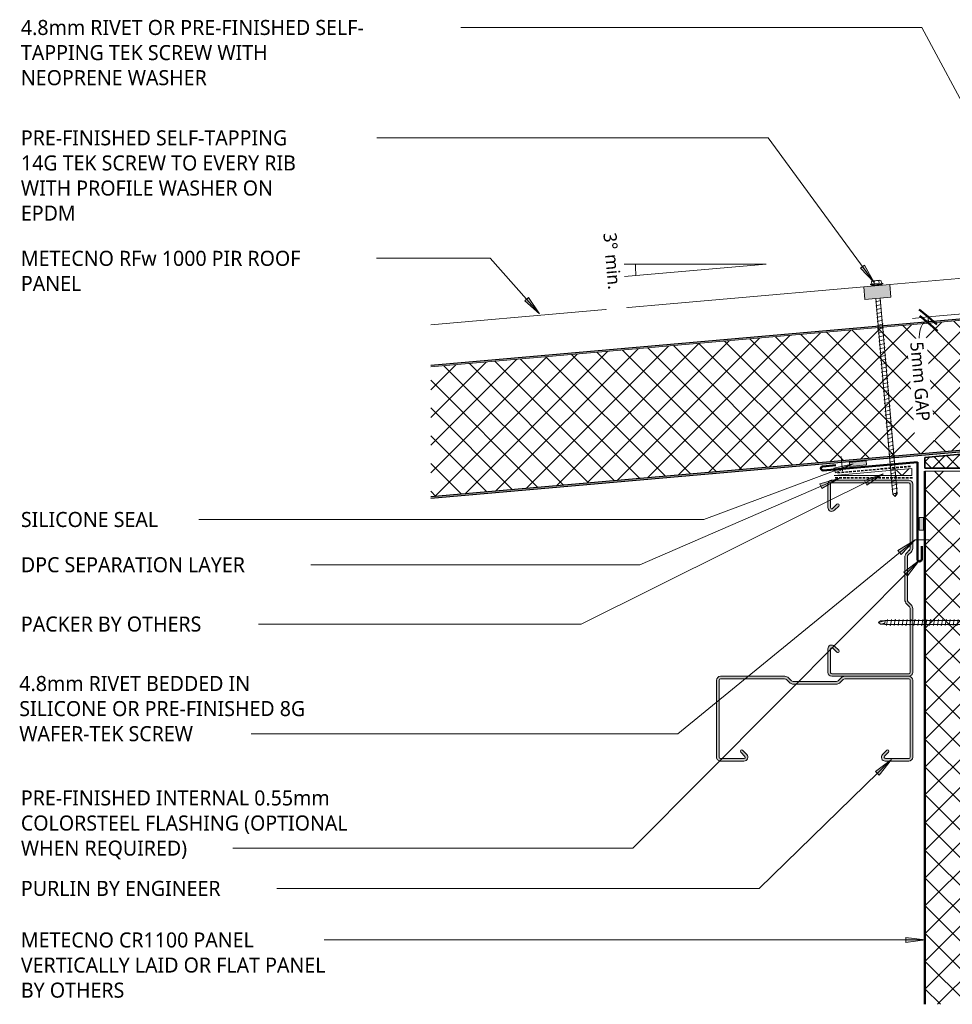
# Model space of a CAD drawing. Header units: millimetres. Extents: x -427 to 999, y -86 to 667.
# Tile 1 of 2: x -427 to 286, y -86 to 667. Entities that reach past the tile are written whole.
import ezdxf

# ---------------------------------------------------------------- set-up
doc = ezdxf.new("R2010")
doc.units = ezdxf.units.MM
doc.linetypes.add('Dash Short', pattern=[3, 2, -1])
for name, color, linetype, lineweight in [('A-ANNO-DIMS', 211, 'Continuous', 9), ('A-ANNO-DIMS-5', 211, 'Continuous', 9), ('A-DETL', 90, 'Continuous', 13), ('A-DETL-GENF', 92, 'Continuous', 13), ('G-ANNO-TEXT', 231, 'Continuous', 9)]:
    doc.layers.add(name, color=color, linetype=linetype, lineweight=lineweight)
doc.styles.add('Yu Gothic', font='Yu Gothic.ttf', dxfattribs={"height": 11.5})
doc.styles.add('Yu Gothic_1', font='Yu Gothic.ttf', dxfattribs={"height": 10})
doc.dimstyles.new('Diagonal_1', dxfattribs={"dimscale": 304.8, "dimtxt": 11.609035, "dimasz": 0.04101, "dimexe": 0.03937, "dimexo": 0.024606, "dimgap": 0.024606, "dimtad": 1, "dimdec": 0, "dimzin": 0, "dimdsep": 46, "dimtxsty": 'Yu Gothic_1', "dimblk1": 'OBLIQUE', "dimblk2": 'OBLIQUE', "dimsah": 1, "dimcen": 0.09, "dimazin": 0, "dimtfac": 1, "dimtdec": 4, "dimtix": 1, "dimtmove": 1, "dimatfit": 3, "dimfxl": 1, "dimtvp": 1, "dimtfill": 1, "dimtolj": 1, "dimtzin": 0, "dimarcsym": 2})
pattern_1 = [(220, (606.233, 441.677), (9.6418, -11.49067), []), (310, (606.233, 441.677), (11.49067, 9.6418), [])]

# ---------------------------------------------------------------- blocks, each defined once
blk = doc.blocks.new('Thermospan Insulated Panel3 - Thermospan Insulated Panel-4139802-01 SAW TOOTH SOFFIT DETAIL2')
at = {"layer": 'A-DETL-GENF'}
for points in [[(692.52, 132), (0, 132), (0, 131), (692.44, 131)], [(683.77, 32), (17.32, 32), (0, 2), (0, 0), (17.9, 31), (683.69, 31), (683.75, 31.66)]]:
    blk.add_hatch(color=256, dxfattribs=at).paths.add_polyline_path(points)
h = blk.add_hatch(dxfattribs=at)
h.set_pattern_fill('FP_4', color=256, style=0, pattern_type=2)
h.set_pattern_definition(pattern_1)
h.paths.add_polyline_path([(692.44, 131), (0, 131), (0, 32), (683.77, 32), (690.87, 113.09)])
h = blk.add_hatch(dxfattribs=at)
h.set_pattern_fill('FP_4', color=256, style=0, pattern_type=2)
h.set_pattern_definition(pattern_1)
h.paths.add_polyline_path([(17.32, 32), (0, 32), (0, 2)])
at = {"layer": 'A-DETL-GENF', "lineweight": 25}
for p, q in [((692.52, 132), (0, 132)), ((0, 132), (0, 131)), ((0, 131), (692.44, 131)), ((0, 0), (17.9, 31)), ((17.9, 31), (683.69, 31)), ((0, 2), (0, 0))]:
    blk.add_line(p, q, dxfattribs=at)
at = {"layer": 'A-DETL-GENF'}
for p, q in [((0, 131), (0, 32)), ((0, 32), (0, 2)), ((0, 2), (17.32, 32)), ((17.32, 32), (0, 32)), ((17.32, 32), (683.77, 32)), ((0, 0), (0, 2)), ((0, 0), (328.42, 0)), ((348.42, 0), (680.98, 0))]:
    blk.add_line(p, q, dxfattribs=at)
blk = doc.blocks.new('Metalcraft MSS Purlin-150x65 - Metalcraft MSS Purlin-150x65-2640966-01 SAW TOOTH SOFFIT DETAIL2')
at = {"layer": 'A-DETL-GENF'}
blk.add_hatch(color=256, dxfattribs=at).paths.add_polyline_path([(3, 0), (2.22, -0.1), (1.5, -0.4), (0.88, -0.88), (0.4, -1.5), (0.1, -2.22), (0, -3), (0, -51.87), (0.14, -52.9), (0.53, -53.86), (1.17, -54.69), (3.41, -56.93), (3.72, -57.34), (3.92, -57.82), (3.99, -58.34), (3.99, -91.34), (3.92, -91.85), (3.72, -92.33), (3.41, -92.75), (1.17, -94.98), (0.53, -95.81), (0.14, -96.77), (0, -97.81), (0, -147), (0.1, -147.78), (0.4, -148.5), (0.88, -149.12), (1.5, -149.6), (2.22, -149.9), (3, -150), (61.85, -150), (62.62, -149.9), (63.35, -149.6), (63.97, -149.12), (64.45, -148.5), (64.75, -147.78), (64.85, -147), (64.85, -129.06), (64.75, -128.29), (64.45, -127.57), (63.98, -126.95), (63.37, -126.48), (62.66, -126.18), (61.89, -126.07), (61.12, -126.16), (60.4, -126.44), (59.78, -126.9), (56.4, -130.33), (56.3, -130.57), (56.27, -130.83), (56.3, -131.09), (56.4, -131.33), (56.56, -131.54), (56.77, -131.69), (57.01, -131.79), (57.27, -131.83), (57.53, -131.79), (57.77, -131.69), (57.97, -131.54), (61.41, -128.15), (61.64, -128.05), (61.89, -128.02), (62.14, -128.05), (62.37, -128.15), (62.57, -128.3), (62.72, -128.5), (62.82, -128.73), (62.85, -128.98), (62.81, -147.26), (62.71, -147.5), (62.56, -147.71), (62.35, -147.87), (62.11, -147.97), (61.85, -148), (2.81, -147.96), (2.55, -147.85), (2.32, -147.68), (2.15, -147.45), (2.04, -147.19), (2, -146.91), (2, -97.95), (2.08, -97.34), (2.31, -96.78), (2.69, -96.3), (4.53, -94.45), (5.32, -93.42), (5.82, -92.21), (5.99, -90.92), (5.99, -58.75), (5.82, -57.46), (5.32, -56.25), (4.53, -55.22), (2.22, -52.83), (2.06, -52.43), (2, -52), (2.03, -2.74), (2.13, -2.5), (2.29, -2.29), (2.5, -2.13), (2.74, -2.03), (3, -2), (62.11, -2.03), (62.35, -2.13), (62.56, -2.29), (62.71, -2.5), (62.81, -2.74), (62.85, -2.99), (62.81, -21.06), (62.71, -21.31), (62.54, -21.53), (62.32, -21.7), (62.06, -21.81), (61.79, -21.84), (61.52, -21.81), (61.26, -21.7), (61.04, -21.53), (57.77, -18.31), (57.53, -18.21), (57.27, -18.17), (57.01, -18.21), (56.77, -18.31), (56.56, -18.46), (56.4, -18.67), (56.3, -18.91), (56.27, -19.17), (56.3, -19.43), (56.4, -19.67), (56.56, -19.88), (59.78, -23.1), (60.4, -23.56), (61.12, -23.84), (61.89, -23.93), (62.66, -23.82), (63.37, -23.52), (63.98, -23.05), (64.45, -22.43), (64.75, -21.71), (64.85, -20.94), (64.85, -3), (64.75, -2.22), (64.45, -1.5), (63.97, -0.88), (63.35, -0.4), (62.62, -0.1), (61.85, 0), (31.39, 0)])
for p, q in [((61.85, 0), (51.87, 0)), ((0, -3), (0, -51.87)), ((2, -52), (2, -2.99)), ((2.99, -2), (61.85, -2)), ((62.85, -2.99), (62.85, -20.79)), ((64.85, -20.94), (64.85, -3)), ((56.56, -19.88), (59.78, -23.1)), ((61.04, -21.53), (57.97, -18.46)), ((1.17, -54.69), (3.41, -56.93)), ((4.53, -55.22), (2.49, -53.18)), ((3.99, -58.34), (3.99, -91.34)), ((5.99, -90.92), (5.99, -58.75)), ((0, -97.81), (0, -147)), ((3.41, -92.75), (1.17, -94.98)), ((2.69, -96.3), (4.53, -94.45)), ((2, -146.91), (2, -97.95)), ((59.78, -126.9), (56.56, -130.12)), ((57.97, -131.54), (61.21, -128.3)), ((62.85, -128.98), (62.85, -147.01)), ((64.85, -147), (64.85, -129.06)), ((3, -150), (61.85, -150)), ((61.85, -148), (3.09, -148))]:
    blk.add_line(p, q, dxfattribs=at)
for centre, radius, start, end in [((3, -3), 3, 90, 180), ((61.85, -3), 3, 0, 90), ((2.99, -2.99), 0.993, 90, 180), ((61.85, -2.99), 0.993, 360, 90), ((57.27, -19.17), 1, 45, 225), ((61.85, -20.94), 2.99, 226.03381, 0), ((61.79, -20.79), 1.06, 225, 0), ((3.99, -51.87), 3.99, 180, 225), ((3.67, -52), 1.67, 180, 225), ((2, -58.34), 1.99, 0, 45), ((1, -58.75), 4.99, 0, 45), ((3.99, -97.81), 3.99, 135, 180), ((4.34, -97.95), 2.34, 135, 180), ((2, -91.34), 1.99, 315, 360), ((1, -90.92), 4.99, 315, 0), ((61.85, -129.06), 2.99, 0, 133.96619), ((57.27, -130.83), 1, 135, 315), ((61.89, -128.98), 0.959, 0, 135), ((3, -147), 3, 180, 270), ((3.09, -146.91), 1.09, 180, 270), ((61.85, -147), 3, 270, 0), ((61.85, -147.01), 0.993, 270, 360)]:
    blk.add_arc(centre, radius, start, end, dxfattribs=at)
blk = doc.blocks.new('Metalcraft MSS Purlin-150x65 - Metalcraft MSS Purlin-150x65-V1-01 SAW TOOTH SOFFIT DETAIL2')
at = {"layer": 'A-DETL-GENF'}
blk.add_hatch(color=256, dxfattribs=at).paths.add_polyline_path([(64.85, -3), (64.75, -2.22), (64.45, -1.5), (63.97, -0.88), (63.35, -0.4), (62.62, -0.1), (61.85, 0), (3, 0), (2.22, -0.1), (1.5, -0.4), (0.88, -0.88), (0.4, -1.5), (0.1, -2.22), (0, -3), (0, -51.87), (0.14, -52.9), (0.53, -53.86), (1.17, -54.69), (3.41, -56.93), (3.72, -57.34), (3.92, -57.82), (3.99, -58.34), (3.99, -91.34), (3.92, -91.85), (3.72, -92.33), (3.41, -92.75), (1.17, -94.98), (0.53, -95.81), (0.14, -96.77), (0, -97.81), (0, -147), (0.1, -147.78), (0.4, -148.5), (0.88, -149.12), (1.5, -149.6), (2.22, -149.9), (3, -150), (61.85, -150), (62.62, -149.9), (63.35, -149.6), (63.97, -149.12), (64.45, -148.5), (64.75, -147.78), (64.85, -147), (64.85, -129.06), (64.75, -128.29), (64.45, -127.57), (63.98, -126.95), (63.37, -126.48), (62.66, -126.18), (61.89, -126.07), (61.12, -126.16), (60.4, -126.44), (59.78, -126.9), (56.4, -130.33), (56.3, -130.57), (56.27, -130.83), (56.3, -131.09), (56.4, -131.33), (56.56, -131.54), (56.77, -131.69), (57.01, -131.79), (57.27, -131.83), (57.53, -131.79), (57.77, -131.69), (57.97, -131.54), (61.41, -128.15), (61.64, -128.05), (61.89, -128.02), (62.14, -128.05), (62.37, -128.15), (62.57, -128.3), (62.72, -128.5), (62.82, -128.73), (62.85, -128.98), (62.81, -147.26), (62.71, -147.5), (62.56, -147.71), (62.35, -147.87), (62.11, -147.97), (61.85, -148), (2.81, -147.96), (2.55, -147.85), (2.32, -147.68), (2.15, -147.45), (2.04, -147.19), (2, -146.91), (2, -97.95), (2.08, -97.34), (2.31, -96.78), (2.69, -96.3), (4.53, -94.45), (5.32, -93.42), (5.82, -92.21), (5.99, -90.92), (5.99, -58.75), (5.82, -57.46), (5.32, -56.25), (4.53, -55.22), (2.22, -52.83), (2.06, -52.43), (2, -52), (2.03, -2.74), (2.13, -2.5), (2.29, -2.29), (2.5, -2.13), (2.74, -2.03), (2.99, -2), (62.11, -2.03), (62.35, -2.13), (62.56, -2.29), (62.71, -2.5), (62.81, -2.74), (62.85, -2.99), (62.81, -21.06), (62.71, -21.31), (62.54, -21.53), (62.32, -21.7), (62.06, -21.81), (61.79, -21.84), (61.52, -21.81), (61.26, -21.7), (61.04, -21.53), (57.77, -18.31), (57.53, -18.21), (57.27, -18.17), (57.01, -18.21), (56.77, -18.31), (56.56, -18.46), (56.4, -18.67), (56.3, -18.91), (56.27, -19.17), (56.3, -19.43), (56.4, -19.67), (56.56, -19.88), (59.78, -23.1), (60.4, -23.56), (61.12, -23.84), (61.89, -23.93), (62.66, -23.82), (63.37, -23.52), (63.98, -23.05), (64.45, -22.43), (64.75, -21.71), (64.85, -20.94)])
for p, q in [((61.85, 0), (3, 0)), ((0, -3), (0, -51.87)), ((2, -52), (2, -2.99)), ((2.99, -2), (61.85, -2)), ((62.85, -2.99), (62.85, -20.79)), ((64.85, -20.94), (64.85, -3)), ((56.56, -19.88), (59.78, -23.1)), ((61.04, -21.53), (57.97, -18.46)), ((1.17, -54.69), (3.41, -56.93)), ((4.53, -55.22), (2.49, -53.18)), ((3.99, -58.34), (3.99, -91.34)), ((5.99, -90.92), (5.99, -58.75)), ((0, -97.81), (0, -147)), ((3.41, -92.75), (1.17, -94.98)), ((2.69, -96.3), (4.53, -94.45)), ((2, -146.91), (2, -97.95)), ((59.78, -126.9), (56.56, -130.12)), ((57.97, -131.54), (61.21, -128.3)), ((62.85, -128.98), (62.85, -147.01)), ((64.85, -147), (64.85, -129.06)), ((3, -150), (61.85, -150)), ((61.85, -148), (3.09, -148))]:
    blk.add_line(p, q, dxfattribs=at)
for centre, radius, start, end in [((3, -3), 3, 90, 180), ((61.85, -3), 3, 0, 90), ((2.99, -2.99), 0.993, 90, 180), ((61.85, -2.99), 0.993, 360, 90), ((57.27, -19.17), 1, 45, 225), ((61.85, -20.94), 2.99, 226.03381, 0), ((61.79, -20.79), 1.06, 225, 0), ((3.99, -51.87), 3.99, 180, 225), ((3.67, -52), 1.67, 180, 225), ((2, -58.34), 1.99, 0, 45), ((1, -58.75), 4.99, 0, 45), ((3.99, -97.81), 3.99, 135, 180), ((4.34, -97.95), 2.34, 135, 180), ((2, -91.34), 1.99, 315, 360), ((1, -90.92), 4.99, 315, 0), ((61.85, -129.06), 2.99, 0, 133.96619), ((57.27, -130.83), 1, 135, 315), ((61.89, -128.98), 0.959, 0, 135), ((3, -147), 3, 180, 270), ((3.09, -146.91), 1.09, 180, 270), ((61.85, -147), 3, 270, 0), ((61.85, -147.01), 0.993, 270, 360)]:
    blk.add_arc(centre, radius, start, end, dxfattribs=at)
blk = doc.blocks.new('TEK Screw - TEK Screw-4835918-01 SAW TOOTH SOFFIT DETAIL2')
at = {"layer": 'A-DETL-GENF'}
blk.add_hatch(color=256, dxfattribs=at).paths.add_polyline_path([(-3.67, -1), (3.67, -1), (3.67, 0), (-3.67, 0)])
for p, q in [((-1.28, 142.12), (0, 143.65)), ((1.28, 142.12), (0, 143.65)), ((0, 143.65), (1.28, 138.9)), ((-2.17, 137.67), (-1.6, 138)), ((2.17, 136.91), (-2.17, 137.67)), ((-1.28, 138.9), (-1.6, 138.58)), ((-1.6, 0), (-1.6, 138.58)), ((-1.28, 142.12), (-0.56, 139.24)), ((-1.28, 142.12), (-1.28, 138.9)), ((1.28, 142.12), (1.28, 138.9)), ((1.28, 138.9), (1.6, 138.58)), ((1.6, 138.58), (1.6, 0)), ((1.6, 136.58), (2.17, 136.91)), ((-2.17, 134.67), (-1.6, 135)), ((2.17, 133.91), (-2.17, 134.67)), ((-2.17, 131.67), (-1.6, 132)), ((2.17, 130.91), (-2.17, 131.67)), ((-2.17, 128.67), (-1.6, 129)), ((2.17, 127.91), (-2.17, 128.67)), ((1.6, 133.58), (2.17, 133.91)), ((1.6, 130.58), (2.17, 130.91)), ((-2.17, 125.67), (-1.6, 126)), ((2.17, 124.91), (-2.17, 125.67)), ((-2.17, 122.67), (-1.6, 123)), ((2.17, 121.91), (-2.17, 122.67)), ((1.6, 127.58), (2.17, 127.91)), ((1.6, 124.58), (2.17, 124.91)), ((1.6, 121.58), (2.17, 121.91)), ((-2.17, 119.67), (-1.6, 120)), ((2.17, 118.91), (-2.17, 119.67)), ((-2.17, 116.67), (-1.6, 117)), ((2.17, 115.91), (-2.17, 116.67)), ((-2.17, 113.67), (-1.6, 114)), ((2.17, 112.91), (-2.17, 113.67)), ((1.6, 118.58), (2.17, 118.91)), ((1.6, 115.58), (2.17, 115.91)), ((1.6, 112.58), (2.17, 112.91)), ((-2.17, 110.67), (-1.6, 111)), ((2.17, 109.91), (-2.17, 110.67)), ((-2.17, 107.67), (-1.6, 108)), ((2.17, 106.91), (-2.17, 107.67)), ((1.6, 109.58), (2.17, 109.91)), ((1.6, 106.58), (2.17, 106.91)), ((-2.17, 104.67), (-1.6, 105)), ((2.17, 103.91), (-2.17, 104.67)), ((-2.17, 101.67), (-1.6, 102)), ((2.17, 100.91), (-2.17, 101.67)), ((-2.17, 98.67), (-1.6, 99)), ((2.17, 97.91), (-2.17, 98.67)), ((1.6, 103.58), (2.17, 103.91)), ((1.6, 100.58), (2.17, 100.91)), ((1.6, 97.58), (2.17, 97.91)), ((-2.17, 95.67), (-1.6, 96)), ((2.17, 94.91), (-2.17, 95.67)), ((-2.17, 92.67), (-1.6, 93)), ((2.17, 91.91), (-2.17, 92.67)), ((1.6, 94.58), (2.17, 94.91)), ((1.6, 91.58), (2.17, 91.91)), ((-2.17, 89.67), (-1.6, 90)), ((2.17, 88.91), (-2.17, 89.67)), ((-2.17, 86.67), (-1.6, 87)), ((2.17, 85.91), (-2.17, 86.67)), ((-2.17, 83.67), (-1.6, 84)), ((2.17, 82.91), (-2.17, 83.67)), ((1.6, 88.58), (2.17, 88.91)), ((1.6, 85.58), (2.17, 85.91)), ((1.6, 82.58), (2.17, 82.91)), ((-2.17, 80.67), (-1.6, 81)), ((2.17, 79.91), (-2.17, 80.67)), ((-2.17, 77.67), (-1.6, 78)), ((2.17, 76.91), (-2.17, 77.67)), ((1.6, 79.58), (2.17, 79.91)), ((1.6, 76.58), (2.17, 76.91)), ((-2.17, 74.67), (-1.6, 75)), ((2.17, 73.91), (-2.17, 74.67)), ((-2.17, 71.67), (-1.6, 72)), ((2.17, 70.91), (-2.17, 71.67)), ((-2.17, 68.67), (-1.6, 69)), ((2.17, 67.91), (-2.17, 68.67)), ((1.6, 73.58), (2.17, 73.91)), ((1.6, 70.58), (2.17, 70.91)), ((1.6, 67.58), (2.17, 67.91)), ((-2.17, 65.67), (-1.6, 66)), ((2.17, 64.91), (-2.17, 65.67)), ((-2.17, 62.67), (-1.6, 63)), ((2.17, 61.91), (-2.17, 62.67)), ((1.6, 64.58), (2.17, 64.91)), ((1.6, 61.58), (2.17, 61.91)), ((-2.17, 59.67), (-1.6, 60)), ((2.17, 58.91), (-2.17, 59.67)), ((-2.17, 56.67), (-1.6, 57)), ((2.17, 55.91), (-2.17, 56.67)), ((-2.17, 53.67), (-1.6, 54)), ((2.17, 52.91), (-2.17, 53.67)), ((1.6, 58.58), (2.17, 58.91)), ((1.6, 55.58), (2.17, 55.91)), ((1.6, 52.58), (2.17, 52.91)), ((-2.17, 50.67), (-1.6, 51)), ((2.17, 49.91), (-2.17, 50.67)), ((-2.17, 47.67), (-1.6, 48)), ((2.17, 46.91), (-2.17, 47.67)), ((1.6, 49.58), (2.17, 49.91)), ((1.6, 46.58), (2.17, 46.91)), ((-2.17, 44.67), (-1.6, 45)), ((2.17, 43.91), (-2.17, 44.67)), ((-2.17, 41.67), (-1.6, 42)), ((2.17, 40.91), (-2.17, 41.67)), ((-2.17, 38.67), (-1.6, 39)), ((2.17, 37.91), (-2.17, 38.67)), ((1.6, 43.58), (2.17, 43.91)), ((1.6, 40.58), (2.17, 40.91)), ((1.6, 37.58), (2.17, 37.91)), ((-2.17, 35.67), (-1.6, 36)), ((2.17, 34.91), (-2.17, 35.67)), ((-2.17, 32.67), (-1.6, 33)), ((2.17, 31.91), (-2.17, 32.67)), ((1.6, 34.58), (2.17, 34.91)), ((1.6, 31.58), (2.17, 31.91)), ((-2.17, 29.67), (-1.6, 30)), ((2.17, 28.91), (-2.17, 29.67)), ((-2.17, 26.67), (-1.6, 27)), ((2.17, 25.91), (-2.17, 26.67)), ((-2.17, 23.67), (-1.6, 24)), ((2.17, 22.91), (-2.17, 23.67)), ((1.6, 28.58), (2.17, 28.91)), ((1.6, 25.58), (2.17, 25.91)), ((1.6, 22.58), (2.17, 22.91)), ((-2.17, 20.67), (-1.6, 21)), ((2.17, 19.91), (-2.17, 20.67)), ((-2.17, 17.67), (-1.6, 18)), ((2.17, 16.91), (-2.17, 17.67)), ((1.6, 19.58), (2.17, 19.91)), ((1.6, 16.58), (2.17, 16.91)), ((-2.17, 14.67), (-1.6, 15)), ((2.17, 13.91), (-2.17, 14.67)), ((-2.17, 11.67), (-1.6, 12)), ((2.17, 10.91), (-2.17, 11.67)), ((-2.17, 8.67), (-1.6, 9)), ((2.17, 7.91), (-2.17, 8.67)), ((1.6, 13.58), (2.17, 13.91)), ((1.6, 10.58), (2.17, 10.91)), ((1.6, 7.58), (2.17, 7.91)), ((-2.17, 5.67), (-1.6, 6)), ((2.17, 4.91), (-2.17, 5.67)), ((-2.17, 2.67), (-1.6, 3)), ((2.17, 1.91), (-2.17, 2.67)), ((1.6, 4.58), (2.17, 4.91)), ((1.6, 1.58), (2.17, 1.91)), ((-4.79, -1.5), (-4.79, -1)), ((-3.67, -1), (-4.79, -1)), ((4.79, -1.5), (-4.79, -1.5)), ((3.67, 0), (-3.67, 0)), ((-3.67, 0), (-3.67, -1)), ((-3.67, -1), (3.67, -1)), ((-3.67, -1.5), (-3.67, -3.47)), ((-2.76, -3.97), (2.76, -3.97)), ((-1.85, -1.5), (-1.85, -3.47)), ((1.85, -1.5), (1.85, -3.47)), ((3.67, -1), (3.67, 0)), ((4.79, -1), (3.67, -1)), ((3.67, -1.5), (3.67, -3.47)), ((4.79, -1), (4.79, -1.5))]:
    blk.add_line(p, q, dxfattribs=at)
for centre, radius, start, end in [((0.49, 139.78), 1.18, 207.06377, 311.76062), ((-2.76, -2.9), 1.08, 212.38007, 327.61993), ((0, -0.31), 3.67, 239.72736, 300.27264), ((2.76, -2.9), 1.08, 212.38007, 327.61993)]:
    blk.add_arc(centre, radius, start, end, dxfattribs=at)
blk = doc.blocks.new('Line Fixing - Rivet-4898680-01 SAW TOOTH SOFFIT DETAIL2')
at = {"layer": 'A-DETL-GENF'}
blk.add_line((0, -11.43), (0, 0), dxfattribs=at)
blk = doc.blocks.new('Line Fixing - Rivet-4898758-01 SAW TOOTH SOFFIT DETAIL2')
at = {"layer": 'A-DETL-GENF'}
blk.add_line((0, -11.28), (0, 0), dxfattribs=at)
blk = doc.blocks.new('Profiled Washer 01 - Profiled Washer 01-4140847-01 SAW TOOTH SOFFIT DETAIL2')
at = {"layer": 'A-DETL-GENF'}
for points in [[(-10, -6.11), (10, -6.11), (10, 3.59), (-10, 3.59)], [(-3.67, 3.59), (3.67, 3.59), (3.67, 4.59), (-3.67, 4.59)]]:
    blk.add_hatch(color=256, dxfattribs=at).paths.add_polyline_path(points)
for p, q in [((-2.76, 7.57), (2.76, 7.57)), ((10, 3.59), (-10, 3.59)), ((-10, 3.59), (-10, -6.11)), ((4.79, 5.09), (-4.79, 5.09)), ((-4.79, 5.09), (-4.79, 4.59)), ((-3.67, 4.59), (-4.79, 4.59)), ((-3.67, 5.09), (-3.67, 7.07)), ((3.67, 4.59), (-3.67, 4.59)), ((-3.67, 4.59), (-3.67, 3.59)), ((-1.85, 5.09), (-1.85, 7.07)), ((1.85, 5.09), (1.85, 7.07)), ((3.67, 5.09), (3.67, 7.07)), ((4.79, 4.59), (3.67, 4.59)), ((3.67, 3.59), (3.67, 4.59)), ((4.79, 4.59), (4.79, 5.09)), ((10, -6.11), (10, 3.59)), ((-10, -6.11), (10, -6.11)), ((-1.6, -6.11), (-1.6, -156.34)), ((1.6, -156.34), (1.6, -6.11)), ((2.17, -7.91), (-2.17, -8.67)), ((-2.17, -8.67), (-1.6, -9)), ((2.17, -10.91), (-2.17, -11.67)), ((-2.17, -11.67), (-1.6, -12)), ((2.17, -13.91), (-2.17, -14.67)), ((-2.17, -14.67), (-1.6, -15)), ((1.6, -7.58), (2.17, -7.91)), ((1.6, -10.58), (2.17, -10.91)), ((1.6, -13.58), (2.17, -13.91)), ((2.17, -16.91), (-2.17, -17.67)), ((-2.17, -17.67), (-1.6, -18)), ((2.17, -19.91), (-2.17, -20.67)), ((-2.17, -20.67), (-1.6, -21)), ((1.6, -16.58), (2.17, -16.91)), ((1.6, -19.58), (2.17, -19.91)), ((2.17, -22.91), (-2.17, -23.67)), ((-2.17, -23.67), (-1.6, -24)), ((2.17, -25.91), (-2.17, -26.67)), ((-2.17, -26.67), (-1.6, -27)), ((2.17, -28.91), (-2.17, -29.67)), ((-2.17, -29.67), (-1.6, -30)), ((1.6, -22.58), (2.17, -22.91)), ((1.6, -25.58), (2.17, -25.91)), ((1.6, -28.58), (2.17, -28.91)), ((2.17, -31.91), (-2.17, -32.67)), ((-2.17, -32.67), (-1.6, -33)), ((2.17, -34.91), (-2.17, -35.67)), ((-2.17, -35.67), (-1.6, -36)), ((1.6, -31.58), (2.17, -31.91)), ((1.6, -34.58), (2.17, -34.91)), ((1.6, -37.58), (2.17, -37.91)), ((2.17, -37.91), (-2.17, -38.67)), ((-2.17, -38.67), (-1.6, -39)), ((2.17, -40.91), (-2.17, -41.67)), ((-2.17, -41.67), (-1.6, -42)), ((2.17, -43.91), (-2.17, -44.67)), ((-2.17, -44.67), (-1.6, -45)), ((1.6, -40.58), (2.17, -40.91)), ((1.6, -43.58), (2.17, -43.91)), ((2.17, -46.91), (-2.17, -47.67)), ((-2.17, -47.67), (-1.6, -48)), ((2.17, -49.91), (-2.17, -50.67)), ((-2.17, -50.67), (-1.6, -51)), ((1.6, -46.58), (2.17, -46.91)), ((1.6, -49.58), (2.17, -49.91)), ((1.6, -52.58), (2.17, -52.91)), ((2.17, -52.91), (-2.17, -53.67)), ((-2.17, -53.67), (-1.6, -54)), ((2.17, -55.91), (-2.17, -56.67)), ((-2.17, -56.67), (-1.6, -57)), ((2.17, -58.91), (-2.17, -59.67)), ((-2.17, -59.67), (-1.6, -60)), ((1.6, -55.58), (2.17, -55.91)), ((1.6, -58.58), (2.17, -58.91)), ((2.17, -61.91), (-2.17, -62.67)), ((-2.17, -62.67), (-1.6, -63)), ((2.17, -64.91), (-2.17, -65.67)), ((-2.17, -65.67), (-1.6, -66)), ((1.6, -61.58), (2.17, -61.91)), ((1.6, -64.58), (2.17, -64.91)), ((1.6, -67.58), (2.17, -67.91)), ((2.17, -67.91), (-2.17, -68.67)), ((-2.17, -68.67), (-1.6, -69)), ((2.17, -70.91), (-2.17, -71.67)), ((-2.17, -71.67), (-1.6, -72)), ((2.17, -73.91), (-2.17, -74.67)), ((-2.17, -74.67), (-1.6, -75)), ((1.6, -70.58), (2.17, -70.91)), ((1.6, -73.58), (2.17, -73.91)), ((2.17, -76.91), (-2.17, -77.67)), ((-2.17, -77.67), (-1.6, -78)), ((2.17, -79.91), (-2.17, -80.67)), ((-2.17, -80.67), (-1.6, -81)), ((1.6, -76.58), (2.17, -76.91)), ((1.6, -79.58), (2.17, -79.91)), ((1.6, -82.58), (2.17, -82.91)), ((2.17, -82.91), (-2.17, -83.67)), ((-2.17, -83.67), (-1.6, -84)), ((2.17, -85.91), (-2.17, -86.67)), ((-2.17, -86.67), (-1.6, -87)), ((2.17, -88.91), (-2.17, -89.67)), ((-2.17, -89.67), (-1.6, -90)), ((1.6, -85.58), (2.17, -85.91)), ((1.6, -88.58), (2.17, -88.91)), ((2.17, -91.91), (-2.17, -92.67)), ((-2.17, -92.67), (-1.6, -93)), ((2.17, -94.91), (-2.17, -95.67)), ((-2.17, -95.67), (-1.6, -96)), ((1.6, -91.58), (2.17, -91.91)), ((1.6, -94.58), (2.17, -94.91)), ((1.6, -97.58), (2.17, -97.91)), ((2.17, -97.91), (-2.17, -98.67)), ((-2.17, -98.67), (-1.6, -99)), ((2.17, -100.91), (-2.17, -101.67)), ((-2.17, -101.67), (-1.6, -102)), ((2.17, -103.91), (-2.17, -104.67)), ((-2.17, -104.67), (-1.6, -105)), ((1.6, -100.58), (2.17, -100.91)), ((1.6, -103.58), (2.17, -103.91)), ((2.17, -106.91), (-2.17, -107.67)), ((-2.17, -107.67), (-1.6, -108)), ((2.17, -109.91), (-2.17, -110.67)), ((-2.17, -110.67), (-1.6, -111)), ((1.6, -106.58), (2.17, -106.91)), ((1.6, -109.58), (2.17, -109.91)), ((1.6, -112.58), (2.17, -112.91)), ((2.17, -112.91), (-2.17, -113.67)), ((-2.17, -113.67), (-1.6, -114)), ((2.17, -115.91), (-2.17, -116.67)), ((-2.17, -116.67), (-1.6, -117)), ((2.17, -118.91), (-2.17, -119.67)), ((-2.17, -119.67), (-1.6, -120)), ((1.6, -115.58), (2.17, -115.91)), ((1.6, -118.58), (2.17, -118.91)), ((2.17, -121.91), (-2.17, -122.67)), ((-2.17, -122.67), (-1.6, -123)), ((2.17, -124.91), (-2.17, -125.67)), ((-2.17, -125.67), (-1.6, -126)), ((2.17, -127.91), (-2.17, -128.67)), ((1.6, -121.58), (2.17, -121.91)), ((1.6, -124.58), (2.17, -124.91)), ((1.6, -127.58), (2.17, -127.91)), ((-2.17, -128.67), (-1.6, -129)), ((2.17, -130.91), (-2.17, -131.67)), ((-2.17, -131.67), (-1.6, -132)), ((2.17, -133.91), (-2.17, -134.67)), ((-2.17, -134.67), (-1.6, -135)), ((1.6, -130.58), (2.17, -130.91)), ((1.6, -133.58), (2.17, -133.91)), ((2.17, -136.91), (-2.17, -137.67)), ((-2.17, -137.67), (-1.6, -138)), ((2.17, -139.91), (-2.17, -140.67)), ((-2.17, -140.67), (-1.6, -141)), ((2.17, -142.91), (-2.17, -143.67)), ((1.6, -136.58), (2.17, -136.91)), ((1.6, -139.58), (2.17, -139.91)), ((1.6, -142.58), (2.17, -142.91)), ((-2.17, -143.67), (-1.6, -144)), ((2.17, -145.91), (-2.17, -146.67)), ((-2.17, -146.67), (-1.6, -147)), ((2.17, -148.91), (-2.17, -149.67)), ((-2.17, -149.67), (-1.6, -150)), ((1.6, -145.58), (2.17, -145.91)), ((1.6, -148.58), (2.17, -148.91)), ((2.17, -151.91), (-2.17, -152.67)), ((-2.17, -152.67), (-1.6, -153)), ((-1.6, -156.34), (0, -158.25)), ((0, -158.25), (1.6, -154.29)), ((1.6, -156.34), (0, -158.25)), ((1.6, -151.58), (2.17, -151.91))]:
    blk.add_line(p, q, dxfattribs=at)
for centre, radius, start, end in [((-2.76, 6.49), 1.08, 32.38007, 147.61993), ((0, 3.9), 3.67, 59.72736, 120.27264), ((2.76, 6.49), 1.08, 32.38007, 147.61993), ((0.08, -158.97), 3.11, 74.30592, 122.49751)]:
    blk.add_arc(centre, radius, start, end, dxfattribs=at)
blk = doc.blocks.new('DIMBLOCK2-01 SAW TOOTH SOFFIT DETAIL2')
at = {"layer": 'A-ANNO-DIMS-5', "lineweight": 50}
for p, q in [((267.53, 439.48), (260.76, 445.16)), ((267.95, 434.68), (261.18, 440.37)), ((267.53, 439.48), (274.31, 433.8)), ((267.95, 434.68), (274.72, 429))]:
    blk.add_line(p, q, dxfattribs=at)
at = {"layer": 'A-ANNO-DIMS-5'}
for p, q in [((267.53, 439.48), (255.58, 438.43)), ((267.53, 439.48), (299.63, 442.29)), ((267.95, 434.68), (267.53, 439.48)), ((267.95, 434.68), (266.62, 434.57)), ((267.95, 434.68), (279.91, 435.73))]:
    blk.add_line(p, q, dxfattribs=at)
blk.add_ellipse((269.11, 421.46), major_axis=(-1.37, 15.63), ratio=0.533087, start_param=0, end_param=1.570796, dxfattribs=at)
at = {"layer": 'A-ANNO-DIMS-5', "color": 0, "insert": (263.77, 420.99), "char_height": 10, "width": 73.5467, "attachment_point": 1, "rotation": 275, "line_spacing_factor": 1.024327, "style": 'Yu Gothic_1', "bg_fill": 3, "box_fill_scale": 1.25, "bg_fill_color": 9, "bg_fill_true_color": 13158600, "bg_fill_transparency": 0}
blk.add_mtext('5mm GAP', dxfattribs=at)
blk = doc.blocks.new('_Oblique')
at = {"color": 0, "linetype": 'ByBlock', "lineweight": -2}
blk.add_line((-0.5, -0.5), (0.5, 0.5), dxfattribs=at)

msp = doc.modelspace()

# ---------------------------------------------------------------- hatches: boundary and pattern name
at = {"layer": 'A-DETL-GENF'}
h = msp.add_hatch(dxfattribs=at)
h.set_pattern_fill('FP_5', color=9, style=0, pattern_type=2)
h.set_pattern_definition([(45, (0, 0), (-5.3033, 5.3033), []), (135, (0, 0), (-5.3033, -5.3033), [])])
h.paths.add_polyline_path([(370.34, 323.9), (370.34, 341.4), (265.03, 332.19), (265.03, 323.9)])
for points in [[(207.78, 325.24), (220.3, 326.34), (220.03, 329.43), (207.51, 328.33)], [(260.62, 276.62), (263.96, 276.62), (263.96, 286.28), (260.62, 286.28)]]:
    msp.add_hatch(color=10, dxfattribs=at).paths.add_polyline_path(points)
h = msp.add_hatch(dxfattribs=at)
h.set_pattern_fill('FP_6', color=9, style=0, pattern_type=2)
h.set_pattern_definition([(45, (0, 0), (-35.3553, 35.3553), []), (135, (0, 0), (-35.3553, -35.3553), [])])
h.paths.add_polyline_path([(195.75, 318.39), (254.96, 318.39), (254.96, 323.57), (213.71, 319.96)])
h = msp.add_hatch(dxfattribs=at)
h.set_pattern_fill('FP_1', color=253, style=0, pattern_type=2)
h.set_pattern_definition([(45, (0, 0), (-10.6066, 10.6066), []), (135, (0, 0), (-10.6066, -10.6066), [])])
h.paths.add_polyline_path([(372.03, -85.96), (372.03, 321.68), (265.03, 321.68), (265.03, -85.96)])
at = {"layer": 'G-ANNO-TEXT'}
for points in [[(226.2, 465.88), (218.92, 479.15), (215.73, 476.81)], [(-29.6, 441.88), (-38.11, 454.4), (-41.05, 451.77)], [(210.09, 327.33), (195.35, 323.93), (196.73, 320.23)], [(233.13, 319.46), (218.82, 314.56), (220.57, 311.02)], [(199.18, 316.12), (184.63, 311.96), (186.2, 308.34)], [(257.29, 268.95), (244.42, 260.99), (246.92, 257.93)], [(261.04, 253.57), (249.05, 244.34), (251.85, 241.55)], [(239.5, 101.16), (227.37, 92.11), (230.13, 89.28)], [(265.38, -36.76), (250.38, -34.79), (250.38, -38.74)]]:
    msp.add_hatch(color=7, dxfattribs=at).paths.add_polyline_path(points)

# ---------------------------------------------------------------- linework, layer by layer
at = {"layer": 'A-DETL'}
for p, q in [((34.98, 479.97), (143.7, 479.97)), ((143.7, 479.97), (35.25, 470.48)), ((220.03, 329.43), (207.51, 328.33)), ((207.51, 328.33), (207.78, 325.24)), ((207.78, 325.24), (220.3, 326.34)), ((220.3, 326.34), (220.03, 329.43)), ((254.96, 323.57), (195.75, 318.39)), ((195.75, 318.39), (254.96, 318.39)), ((254.96, 318.39), (254.96, 323.57)), ((372.03, 321.68), (265.03, 321.68)), ((260.62, 286.28), (260.62, 276.62)), ((263.96, 286.28), (260.62, 286.28)), ((263.96, 276.62), (263.96, 286.28)), ((260.62, 276.62), (263.96, 276.62))]:
    msp.add_line(p, q, dxfattribs=at)
at = {"layer": 'A-DETL', "lineweight": 35}
for p, q in [((370.34, 341.4), (265.03, 332.19)), ((265.03, 332.19), (265.03, 323.9)), ((265.03, 323.9), (370.34, 323.9))]:
    msp.add_line(p, q, dxfattribs=at)
at = {"layer": 'A-DETL', "lineweight": 50}
for p, q in [((196.86, 326.11), (186.9, 325.24)), ((187.16, 322.23), (259.37, 328.55)), ((259.37, 254.29), (259.37, 328.55)), ((265.03, 321.68), (265.03, -85.96)), ((262.63, 264.29), (262.63, 254.29))]:
    msp.add_line(p, q, dxfattribs=at)
at = {"layer": 'A-DETL', "linetype": 'Dash Short', "lineweight": 35}
for p, q in [((254.09, 325.28), (197.37, 320.32)), ((255.48, 316.62), (195.48, 316.62))]:
    msp.add_line(p, q, dxfattribs=at)
at = {"layer": 'A-DETL'}
msp.add_arc((143.7, 479.97), 100, 180, 185, dxfattribs=at)
at = {"layer": 'A-DETL', "lineweight": 50}
for centre, radius, start, end in [((187.03, 323.74), 1.51, 95, 275), ((261, 254.29), 1.63, 180, 0)]:
    msp.add_arc(centre, radius, start, end, dxfattribs=at)
at = {"layer": 'G-ANNO-TEXT', "color": 7}
for p, q in [((-140.47, 660.81), (-141.07, 660.81)), ((262.8, 660.81), (-140.47, 660.81)), ((358.85, 481.33), (262.8, 660.81)), ((-174.03, 576.45), (-193.99, 576.45)), ((145.1, 576.45), (-174.03, 576.45)), ((226.2, 465.88), (145.1, 576.45)), ((-194.34, 484.33), (-194.34, 484.33)), ((-67.41, 484.33), (-194.34, 484.33)), ((-29.6, 441.88), (-67.41, 484.33)), ((218.92, 479.15), (215.73, 476.81)), ((215.73, 476.81), (226.2, 465.88)), ((226.2, 465.88), (218.92, 479.15)), ((-38.11, 454.4), (-41.05, 451.77)), ((-41.05, 451.77), (-29.6, 441.88)), ((-29.6, 441.88), (-38.11, 454.4)), ((210.09, 327.33), (95.96, 284.68)), ((210.09, 327.33), (195.35, 323.93)), ((195.35, 323.93), (196.73, 320.23)), ((196.73, 320.23), (210.09, 327.33)), ((233.13, 319.46), (2.08, 204.75)), ((233.13, 319.46), (218.82, 314.56)), ((220.57, 311.02), (233.13, 319.46)), ((199.18, 316.12), (46.92, 250.08)), ((199.18, 316.12), (184.63, 311.96)), ((184.63, 311.96), (186.2, 308.34)), ((186.2, 308.34), (199.18, 316.12)), ((218.82, 314.56), (220.57, 311.02)), ((-306.09, 284.68), (-306.43, 284.68)), ((95.96, 284.68), (-306.09, 284.68)), ((257.29, 268.95), (76.02, 120.93)), ((257.29, 268.95), (244.42, 260.99)), ((246.92, 257.93), (257.29, 268.95)), ((244.42, 260.99), (246.92, 257.93)), ((-235.34, 250.08), (-235.66, 250.08)), ((46.92, 250.08), (-235.34, 250.08)), ((261.04, 253.57), (41.68, 33.45)), ((261.04, 253.57), (249.05, 244.34)), ((251.85, 241.55), (261.04, 253.57)), ((249.05, 244.34), (251.85, 241.55)), ((-268.39, 204.75), (-268.73, 204.75)), ((2.08, 204.75), (-268.39, 204.75)), ((-176.62, 120.93), (-273.62, 120.93)), ((76.02, 120.93), (-176.62, 120.93)), ((239.5, 101.16), (138.32, 2.67)), ((239.5, 101.16), (227.37, 92.11)), ((230.13, 89.28), (239.5, 101.16)), ((227.37, 92.11), (230.13, 89.28)), ((-151.44, 33.45), (-284.94, 33.45)), ((41.68, 33.45), (-151.44, 33.45)), ((-70.85, 2.67), (-257.16, 2.67)), ((138.32, 2.67), (-70.85, 2.67)), ((-155.13, -36.76), (-227.39, -36.76)), ((265.38, -36.76), (-155.13, -36.76)), ((265.38, -36.76), (250.38, -34.79)), ((250.38, -34.79), (250.38, -38.74)), ((250.38, -38.74), (265.38, -36.76))]:
    msp.add_line(p, q, dxfattribs=at)

# ---------------------------------------------------------------- block references
at = {"layer": 'A-DETL-GENF'}
for name, p, rotation in [('Thermospan Insulated Panel3 - Thermospan Insulated Panel-4139802-01 SAW TOOTH SOFFIT DETAIL2', (565.43, 492.83), 185), ('Profiled Washer 01 - Profiled Washer 01-4140847-01 SAW TOOTH SOFFIT DETAIL2', (228.61, 459.81), 4.999999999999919), ('Line Fixing - Rivet-4898680-01 SAW TOOTH SOFFIT DETAIL2', (201.96, 321.56), 184.9999999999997), ('Metalcraft MSS Purlin-150x65 - Metalcraft MSS Purlin-150x65-2640966-01 SAW TOOTH SOFFIT DETAIL2', (255.73, 164.8), 180), ('Line Fixing - Rivet-4898758-01 SAW TOOTH SOFFIT DETAIL2', (257.02, 269.16), 89.99999999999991), ('TEK Screw - TEK Screw-4835918-01 SAW TOOTH SOFFIT DETAIL2', (373.34, 205.93), 89.99999999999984), ('Metalcraft MSS Purlin-150x65 - Metalcraft MSS Purlin-150x65-V1-01 SAW TOOTH SOFFIT DETAIL2', (255.73, 164.8), 269.9999999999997)]:
    msp.add_blockref(name, p, dxfattribs=dict(at, rotation=rotation))

# ---------------------------------------------------------------- texts
at = {"layer": 'G-ANNO-TEXT', "color": 7, "char_height": 11.5, "attachment_point": 1, "style": 'Yu Gothic', "bg_fill": 3, "box_fill_scale": 1.25, "bg_fill_color": 9, "bg_fill_true_color": 13158600, "bg_fill_transparency": 0}
for s, insert, width in [('4.8mm RIVET OR PRE-FINISHED SELF-', (-426.4, 666.56), 333.502), ('TAPPING TEK SCREW WITH ', (-426.4, 647.38), 245.3164), ('NEOPRENE WASHER', (-426.4, 628.2), 179.9788), ('PRE-FINISHED SELF-TAPPING ', (-426.4, 582.2), 269.367), ('14G TEK SCREW TO EVERY RIB ', (-426.4, 563.01), 274.9788), ('WITH PROFILE WASHER ON ', (-426.4, 543.83), 246.5189), ('EPDM', (-426.4, 524.65), 53.3122), ('METECNO RFw 1000 PIR ROOF ', (-426.4, 490.08), 268.9662), ('PANEL', (-426.4, 470.9), 59.3249), ('SILICONE SEAL', (-426.4, 290.43), 133.0801), ('DPC SEPARATION LAYER', (-426.4, 255.83), 218.8607), ('PACKER BY OTHERS', (-426.4, 210.5), 178.7763), ('4.8mm RIVET BEDDED IN ', (-427.65, 165.05), 222.8691), ('SILICONE OR PRE-FINISHED 8G ', (-427.65, 145.87), 280.1898), ('WAFER-TEK SCREW', (-427.65, 126.68), 174.367), ('PRE-FINISHED INTERNAL 0.55mm ', (-426.4, 77.56), 299.0294), ('COLORSTEEL FLASHING (OPTIONAL ', (-426.4, 58.38), 321.0758), ('PURLIN BY ENGINEER', (-426.4, 8.42), 192.8058), ('METECNO CR1100 PANEL ', (-426.4, -31.01), 228.8818), ('VERTICALLY LAID OR FLAT PANEL ', (-426.4, -50.19), 305.0421), ('BY OTHERS', (-426.4, -69.38), 101.8143)]:
    msp.add_mtext(s, dxfattribs=dict(at, insert=insert, width=width))

# ---------------------------------------------------------------- next in the draw order: texts
at = {"layer": 'G-ANNO-TEXT', "color": 7, "insert": (29.06, 504.4), "char_height": 10, "width": 60.1266, "attachment_point": 1, "rotation": 275, "style": 'Yu Gothic_1', "bg_fill": 3, "box_fill_scale": 1.25, "bg_fill_color": 9, "bg_fill_true_color": 13158600, "bg_fill_transparency": 0}
msp.add_mtext('3° min.', dxfattribs=at)
at = {"layer": 'G-ANNO-TEXT', "color": 7, "insert": (-426.4, 39.2), "char_height": 11.5, "width": 159.135, "attachment_point": 1, "style": 'Yu Gothic', "bg_fill": 3, "box_fill_scale": 1.25, "bg_fill_color": 9, "bg_fill_true_color": 13158600, "bg_fill_transparency": 0}
msp.add_mtext('WHEN REQUIRED)', dxfattribs=at)

# ---------------------------------------------------------------- next in the draw order: dimensions: what is measured, and where the dimension line sits
at = {"layer": 'A-ANNO-DIMS'}
dim = msp.add_linear_dim(base=(267.53, 439.48), p1=(259.15, 433.91), p2=(307.11, 442.94), angle=275, text='5mm GAP', dimstyle='Diagonal_1', override={"dimpost": '<>', "dimfxl": 48.798981}, dxfattribs=at)
dim.commit()
dim.dimension.update_dxf_attribs({"geometry": 'DIMBLOCK2-01 SAW TOOTH SOFFIT DETAIL2', "text_midpoint": (260.33, 383.77), "dimtype": 160, "text_rotation": 275})

doc.saveas('drawing.dxf')
